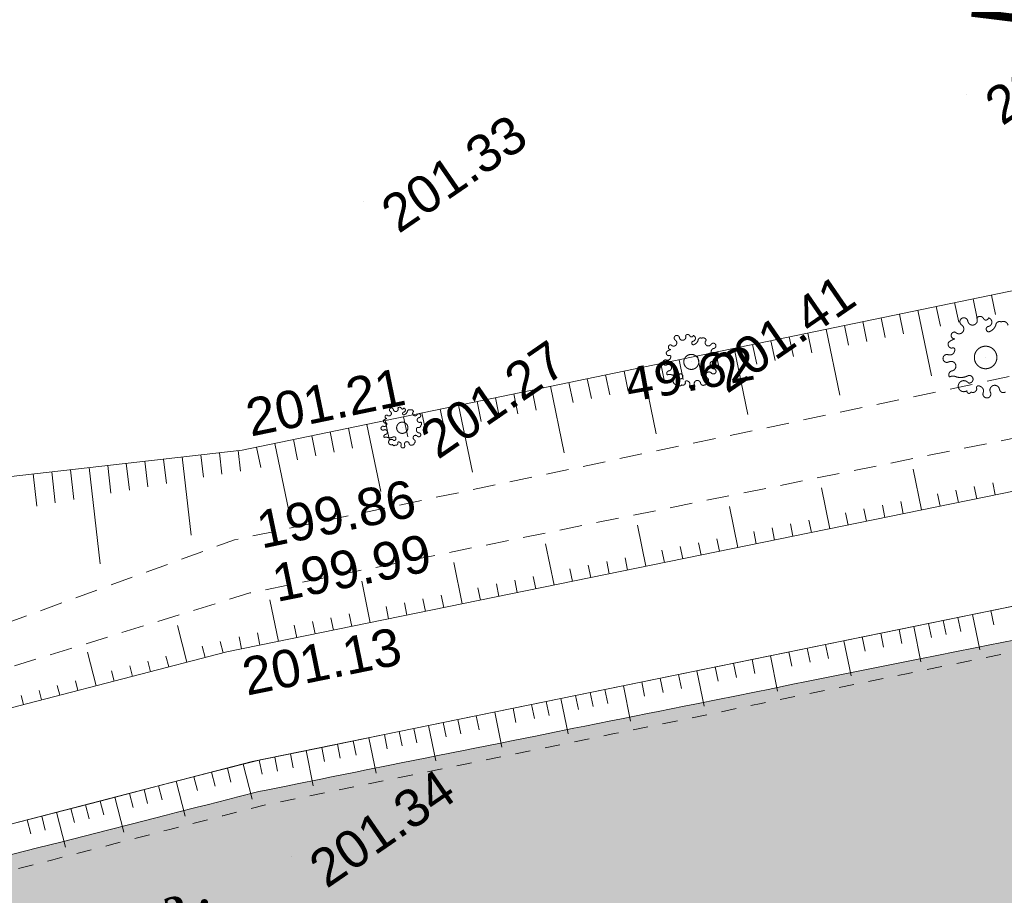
# Model space of a CAD drawing. Header units: millimetres. Extents: x -446952 to 537903, y -185749 to 168493.
# Tile 59 of 155: x -33932 to -7689, y 98444 to 121791. Entities that reach past the tile are written whole.
import ezdxf
from ezdxf.xclip import XClip

# ---------------------------------------------------------------- set-up
doc = ezdxf.new("R2010")
doc.units = ezdxf.units.MM
doc.header["$MEASUREMENT"] = 0
doc.header["$XCLIPFRAME"] = 0
for name, pattern in [('FOSSE', [1000, 600, -400]), ('Grille', [800, 400, -400]), ('Wipeout_Contour', [1000, 0, -1000])]:
    doc.linetypes.add(name, pattern=pattern)
for name, color, linetype in [('02 AF-17-0322 ZAE POMME- CHANTIER-2018-09-26_2_0000-VALORIS-NOUE DERIV BASSIN', 7, 'Continuous'), ('02 AF-17-0322 ZAE POMME- CHANTIER-2018-09-26_2_0000-VALORIS-NOUE DERIV BASSIN EAU MAX RETENTION', 7, 'Continuous'), ('02 AF-17-0322 ZAE POMME- CHANTIER-2018-09-26_2_02-PAP-EP TEXTE POUR 2000°', 7, 'Continuous'), ('02 AF-17-0322 ZAE POMME- CHANTIER-2018-09-26_2_2D - Dessins placés - Géomètre.2D', 7, 'Continuous'), ('02 AF-17-0322 ZAE POMME- CHANTIER-2018-09-26_2_X-PTS TOPO-TEXTE TOPOALT', 7, 'Continuous'), ('02 AF-17-0322 ZAE POMME- CHANTIER-2018-09-26_2_X-PTS TOPO-TOPOPOINT', 7, 'Continuous'), ('02 AF-17-0322 ZAE POMME- CHANTIER-2018-09-26_2_Y - FDP TOPO-COTATION', 7, 'Continuous'), ('02 AF-17-0322 ZAE POMME- CHANTIER-2018-09-26_2_Y-FDP TOPO-TOP_AXE_FOSSE', 7, 'Continuous'), ('02 AF-17-0322 ZAE POMME- CHANTIER-2018-09-26_2_Y-FDP TOPO-TOP_BARBULE', 7, 'Continuous'), ('02 AF-17-0322 ZAE POMME- CHANTIER-2018-09-26_2_Y-FDP TOPO-TOP_TALUS', 7, 'Continuous'), ('02 AF-17-0322 ZAE POMME- CHANTIER-2018-09-26_2_Y-FDP TOPO-TOP_VEGETATION_symb', 7, 'Continuous'), ('2D - Dessins placés - Géomètre.2D', 7, 'Continuous')]:
    doc.layers.add(name, color=color, linetype=linetype)
doc.styles.add('STYLE_GENERE_2', font='times.ttf')
doc.styles.add('STYLE_GENERE_3', font='verdana.ttf')
doc.styles.add('STYLE_GENERE_4', font='txt')

# ---------------------------------------------------------------- blocks, each defined once
blk = doc.blocks.new('Dessin_1_2', base_point=(-56559339, -2771872408))
at = {"color": 254, "linetype": 'Wipeout_Contour', "lineweight": 0, "ltscale": 2094265.569888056}
blk.add_wipeout([(-446952, -185749), (537903, -185749), (537903, 168493), (-446952, 168064)], dxfattribs=at).dxf.layer = '02 AF-17-0322 ZAE POMME- CHANTIER-2018-09-26_2_2D - Dessins placés - Géomètre.2D'
at = {"layer": '02 AF-17-0322 ZAE POMME- CHANTIER-2018-09-26_2_0000-VALORIS-NOUE DERIV BASSIN EAU MAX RETENTION', "linetype": 'Continuous', "lineweight": 15}
blk.add_hatch(color=255, dxfattribs=at).paths.add_polyline_path([(-43836, 87490), (-43564, 87484), (-43337, 87480), (-43085, 87475), (-42310, 87463), (-41536, 87457), (-40610, 87458), (-40012, 87462), (-39077, 87470), (-38177, 87494), (-36770, 87536), (-35763, 87590), (-34263, 87683), (-33614, 87735), (-32734, 87810), (-31731, 87907), (-30760, 88007), (-29790, 88116), (-28823, 88233), (-27858, 88360), (-26896, 88496), (-26052, 88622), (-25210, 88755), (-24369, 88895), (-24301, 88911), (-24287, 88915), (-23359, 89076), (-22433, 89246), (-21509, 89425), (-20529, 89623), (-1920, 93460), (-1279, 93592), (-961, 93658), (-314, 93791), (-2, 93855), (650, 93990), (957, 94053), (1615, 94189), (1916, 94251), (2580, 94387), (2875, 94448), (3545, 94586), (3834, 94646), (4510, 94785), (4793, 94843), (5475, 94984), (5752, 95041), (6439, 95182), (6711, 95237), (7404, 95381), (7669, 95436), (8369, 95581), (8628, 95635), (9333, 95781), (9586, 95833), (10298, 95981), (10544, 96032), (11263, 96181), (11503, 96231), (12228, 96381), (12461, 96430), (13193, 96581), (13420, 96628), (14158, 96781), (14378, 96827), (15123, 96982), (15337, 97026), (16088, 97182), (16296, 97225), (17053, 97382), (17255, 97424), (17986, 97576), (18172, 97614), (18803, 97746), (18957, 97778), (19588, 97909), (19525, 98275), (18551, 104509), (18140, 107138), (17611, 110525), (17546, 110803), (17237, 110730), (17042, 110680), (16895, 110646), (16851, 110635), (16211, 110484), (16016, 110434), (15376, 110283), (15182, 110234), (14471, 110066), (14257, 110012), (13538, 109842), (13323, 109787), (12603, 109618), (12388, 109563), (11669, 109393), (11454, 109339), (10734, 109169), (10520, 109114), (9800, 108944), (9585, 108890), (8865, 108720), (8651, 108666), (7930, 108496), (7717, 108442), (6996, 108271), (6782, 108217), (6061, 108047), (5848, 107993), (5126, 107823), (4914, 107769), (4192, 107598), (3979, 107545), (3256, 107399), (3042, 107356), (2321, 107211), (2105, 107168), (1387, 107024), (1168, 106980), (452, 106836), (231, 106792), (-482, 106648), (-706, 106603), (-1417, 106460), (-1643, 106415), (-2351, 106273), (-2580, 106227), (-3286, 106085), (-3517, 106039), (-4220, 105897), (-4454, 105851), (-5186, 105703), (-5434, 105654), (-6164, 105507), (-6414, 105457), (-7142, 105311), (-7395, 105260), (-8119, 105114), (-8375, 105063), (-9097, 104918), (-9356, 104866), (-10074, 104722), (-10336, 104669), (-11052, 104525), (-11317, 104472), (-12030, 104329), (-12297, 104276), (-13007, 104133), (-13277, 104079), (-13985, 103936), (-14258, 103882), (-14962, 103740), (-15238, 103685), (-15940, 103544), (-16219, 103488), (-16917, 103348), (-17199, 103291), (-17895, 103151), (-18180, 103094), (-18873, 102955), (-19160, 102898), (-19850, 102759), (-20141, 102701), (-20828, 102563), (-21121, 102504), (-21805, 102366), (-22101, 102307), (-22783, 102170), (-23082, 102110), (-23760, 101974), (-24062, 101914), (-24698, 101786), (-24985, 101728), (-25618, 101601), (-25908, 101543), (-26538, 101416), (-26831, 101358), (-27314, 101261), (-27559, 101211), (-28117, 101069), (-28382, 101001), (-28938, 100859), (-29204, 100791), (-29758, 100650), (-30026, 100581), (-30654, 100421), (-30962, 100343), (-31587, 100183), (-31898, 100104), (-32520, 99945), (-32834, 99865), (-33453, 99706), (-33769, 99626), (-34386, 99468), (-34705, 99387), (-35338, 99225), (-35669, 99141), (-36389, 98957), (-36757, 98863), (-37653, 98634), (-38096, 98522), (-38952, 98536), (-39382, 98543), (-40087, 98555), (-40462, 98562), (-41054, 98571), (-41388, 98577), (-41881, 98585), (-42162, 98590), (-42164, 98590), (-42654, 98599), (-42937, 98603), (-43427, 98612), (-43711, 98617), (-44161, 98624), (-44167, 98181), (-44167, 98181), (-44167, 98181), (-44167, 98181), (-44167, 98180), (-43887, 90522), (-43886, 90522), (-43819, 88703), (-43823, 88464), (-43826, 88212)])
blk.add_hatch(color=255, dxfattribs=at).paths.add_polyline_path([(-43836, 87490), (-43564, 87484), (-43337, 87480), (-43085, 87475), (-42310, 87463), (-41536, 87457), (-40610, 87458), (-40012, 87462), (-39077, 87470), (-38177, 87494), (-36770, 87536), (-35763, 87590), (-34263, 87683), (-33614, 87735), (-32734, 87810), (-31731, 87907), (-30760, 88007), (-29790, 88116), (-28823, 88233), (-27858, 88360), (-26896, 88496), (-26052, 88622), (-25210, 88755), (-24369, 88895), (-24301, 88911), (-24287, 88915), (-23359, 89076), (-22433, 89246), (-21509, 89425), (-20529, 89623), (-1920, 93460), (-1279, 93592), (-961, 93658), (-314, 93791), (-2, 93855), (650, 93990), (957, 94053), (1615, 94189), (1916, 94251), (2580, 94387), (2875, 94448), (3545, 94586), (3834, 94646), (4510, 94785), (4793, 94843), (5475, 94984), (5752, 95041), (6439, 95182), (6711, 95237), (7404, 95381), (7669, 95436), (8369, 95581), (8628, 95635), (9333, 95781), (9586, 95833), (10298, 95981), (10544, 96032), (11263, 96181), (11503, 96231), (12228, 96381), (12461, 96430), (13193, 96581), (13420, 96628), (14158, 96781), (14378, 96827), (15123, 96982), (15337, 97026), (16088, 97182), (16296, 97225), (17053, 97382), (17255, 97424), (17986, 97576), (18172, 97614), (18803, 97746), (18957, 97778), (19588, 97909), (19525, 98275), (18551, 104509), (18140, 107138), (17611, 110525), (17546, 110803), (17237, 110730), (17042, 110680), (16895, 110646), (16851, 110635), (16211, 110484), (16016, 110434), (15376, 110283), (15182, 110234), (14471, 110066), (14257, 110012), (13538, 109842), (13323, 109787), (12603, 109618), (12388, 109563), (11669, 109393), (11454, 109339), (10734, 109169), (10520, 109114), (9800, 108944), (9585, 108890), (8865, 108720), (8651, 108666), (7930, 108496), (7717, 108442), (6996, 108271), (6782, 108217), (6061, 108047), (5848, 107993), (5126, 107823), (4914, 107769), (4192, 107598), (3979, 107545), (3256, 107399), (3042, 107356), (2321, 107211), (2105, 107168), (1387, 107024), (1168, 106980), (452, 106836), (231, 106792), (-482, 106648), (-706, 106603), (-1417, 106460), (-1643, 106415), (-2351, 106273), (-2580, 106227), (-3286, 106085), (-3517, 106039), (-4220, 105897), (-4454, 105851), (-5186, 105703), (-5434, 105654), (-6164, 105507), (-6414, 105457), (-7142, 105311), (-7395, 105260), (-8119, 105114), (-8375, 105063), (-9097, 104918), (-9356, 104866), (-10074, 104722), (-10336, 104669), (-11052, 104525), (-11317, 104472), (-12030, 104329), (-12297, 104276), (-13007, 104133), (-13277, 104079), (-13985, 103936), (-14258, 103882), (-14962, 103740), (-15238, 103685), (-15940, 103544), (-16219, 103488), (-16917, 103348), (-17199, 103291), (-17895, 103151), (-18180, 103094), (-18873, 102955), (-19160, 102898), (-19850, 102759), (-20141, 102701), (-20828, 102563), (-21121, 102504), (-21805, 102366), (-22101, 102307), (-22783, 102170), (-23082, 102110), (-23760, 101974), (-24062, 101914), (-24698, 101786), (-24985, 101728), (-25618, 101601), (-25908, 101543), (-26538, 101416), (-26831, 101358), (-27314, 101261), (-27559, 101211), (-28117, 101069), (-28382, 101001), (-28938, 100859), (-29204, 100791), (-29758, 100650), (-30026, 100581), (-30654, 100421), (-30962, 100343), (-31587, 100183), (-31898, 100104), (-32520, 99945), (-32834, 99865), (-33453, 99706), (-33769, 99626), (-34386, 99468), (-34705, 99387), (-35338, 99225), (-35669, 99141), (-36389, 98957), (-36757, 98863), (-37653, 98634), (-38096, 98522), (-38952, 98536), (-39382, 98543), (-40087, 98555), (-40462, 98562), (-41054, 98571), (-41388, 98577), (-41881, 98585), (-42162, 98590), (-42164, 98590), (-42654, 98599), (-42937, 98603), (-43427, 98612), (-43711, 98617), (-44161, 98624), (-44167, 98181), (-44167, 98181), (-44167, 98181), (-44167, 98181), (-44167, 98180), (-43887, 90522), (-43886, 90522), (-43819, 88703), (-43823, 88464), (-43826, 88212)])
at = {"layer": '02 AF-17-0322 ZAE POMME- CHANTIER-2018-09-26_2_0000-VALORIS-NOUE DERIV BASSIN', "color": 7, "linetype": 'Continuous', "lineweight": 15}
for p, q in [((-8044, 106034), (-7968, 105658)), ((-9318, 105774), (-9241, 105398)), ((-8926, 105854), (-8849, 105478)), ((-8534, 105934), (-8342, 104994)), ((-10494, 105534), (-10417, 105157)), ((-10102, 105614), (-9910, 104673)), ((-9710, 105694), (-9633, 105318)), ((-11474, 105333), (-11397, 104957)), ((-10984, 105434), (-10907, 105057)), ((-12943, 105033), (-12866, 104657)), ((-12453, 105133), (-12376, 104757)), ((-11963, 105233), (-11771, 104293)), ((-14413, 104733), (-14336, 104356)), ((-13923, 104833), (-13731, 103892)), ((-13433, 104933), (-13356, 104557)), ((-15392, 104532), (-15316, 104156)), ((-14903, 104632), (-14826, 104256)), ((-16862, 104232), (-16785, 103856)), ((-16372, 104332), (-16295, 103956)), ((-15882, 104432), (-15690, 103492)), ((-18332, 103931), (-18255, 103555)), ((-17842, 104031), (-17650, 103091)), ((-17352, 104132), (-17275, 103755)), ((-19507, 103691), (-19315, 102750)), ((-19115, 103771), (-19039, 103395)), ((-18724, 103851), (-18647, 103475)), ((-20781, 103431), (-20704, 103054)), ((-20291, 103531), (-20214, 103155)), ((-19899, 103611), (-19822, 103235)), ((-21761, 103230), (-21684, 102854)), ((-21271, 103330), (-21079, 102390)), ((-23426, 102890), (-23349, 102514)), ((-23034, 102970), (-22842, 102029)), ((-22643, 103050), (-22566, 102674)), ((-22251, 103130), (-22174, 102754)), ((-24628, 102644), (-24435, 101704)), ((-24210, 102730), (-24133, 102353)), ((-23818, 102810), (-23741, 102433)), ((-25881, 102388), (-25804, 102012)), ((-25463, 102473), (-25386, 102097)), ((-25045, 102559), (-24968, 102183)), ((-27133, 102132), (-27057, 101756)), ((-26716, 102217), (-26639, 101841)), ((-26298, 102303), (-26106, 101362)), ((-28394, 101835), (-28301, 101462)), ((-27973, 101941), (-27739, 101010)), ((-27551, 102047), (-27466, 101672)), ((-29287, 101607), (-29190, 101235)), ((-28816, 101729), (-28721, 101357)), ((-30229, 101363), (-30132, 100991)), ((-29758, 101485), (-29517, 100556)), ((-31397, 101060), (-31157, 100131)), ((-31008, 101161), (-30911, 100789)), ((-30618, 101262), (-30522, 100890)), ((-32176, 100858), (-32080, 100487)), ((-31787, 100959), (-31691, 100588)), ((-33345, 100556), (-33249, 100184)), ((-32955, 100657), (-32715, 99727)), ((-32566, 100758), (-32470, 100386)), ((-33735, 100455), (-33638, 100083))]:
    blk.add_line(p, q, dxfattribs=at)
at = {"layer": '02 AF-17-0322 ZAE POMME- CHANTIER-2018-09-26_2_0000-VALORIS-NOUE DERIV BASSIN', "color": 7, "linetype": 'Continuous', "lineweight": 15, "flags": 128}
for points in [[(91712, 125425), (73856, 123927), (55171, 122427), (36316, 118608), (17325, 114783), (3128, 111381), (-28411, 104933), (-38552, 102306), (-51293, 102476), (-73254, 103353), (-90002, 103813), (-113722, 106251), (-139344, 106901), (-162975, 107906), (-173992, 108148)], [(-6575, 106335), (-8534, 105934), (-10494, 105534), (-12453, 105133), (-14413, 104733), (-16372, 104332), (-18332, 103931), (-20291, 103531), (-22251, 103130), (-24210, 102730), (-25881, 102388), (-27551, 102047), (-28816, 101729), (-30229, 101363), (-31787, 100959), (-33345, 100556), (-34903, 100152)], [(91957, 122435), (74101, 120937), (55590, 119451), (36910, 115667), (17971, 111853), (3778, 108451), (-27734, 102009), (-38190, 99301), (-51372, 99477), (-73355, 100354), (-90197, 100817), (-113914, 103255), (-139446, 103902), (-163072, 104907), (-174058, 105149)]]:
    blk.add_lwpolyline(points, dxfattribs=at)
at = {"layer": '02 AF-17-0322 ZAE POMME- CHANTIER-2018-09-26_2_0000-VALORIS-NOUE DERIV BASSIN', "color": 7, "linetype": 'Grille', "lineweight": 15, "flags": 128}
blk.add_lwpolyline([(15645, 110061), (15274, 109972), (13401, 109524), (11529, 109075), (9656, 108626), (7783, 108178), (5911, 107729), (4038, 107280), (2355, 106936), (673, 106592), (-1010, 106248), (-2692, 105904), (-4375, 105560), (-6334, 105159), (-8294, 104759), (-10253, 104358), (-12213, 103957), (-14172, 103557), (-16132, 103156), (-18091, 102756), (-20051, 102355), (-22010, 101954), (-23970, 101554), (-25640, 101212), (-27311, 100871), (-28515, 100567), (-29928, 100201), (-31486, 99798), (-33044, 99394), (-34602, 98990), (-35692, 98708), (-36781, 98426), (-39630, 98120), (-41393, 98143), (-43182, 98167), (-44457, 98184), (-46194, 98207), (-47931, 98231), (-49668, 98254), (-51404, 98277), (-52964, 98339), (-54523, 98401), (-56082, 98464), (-57641, 98526), (-59400, 98596), (-61160, 98666), (-62700, 98728), (-64558, 98802), (-65667, 98846), (-66777, 98891), (-66777, 98891)], dxfattribs=at)
at = {"layer": '02 AF-17-0322 ZAE POMME- CHANTIER-2018-09-26_2_0000-VALORIS-NOUE DERIV BASSIN EAU MAX RETENTION', "color": 255, "linetype": 'Continuous', "lineweight": 15, "flags": 128}
blk.add_lwpolyline([(-7395, 105260), (-8119, 105114), (-8375, 105063), (-9097, 104918), (-9356, 104866), (-10074, 104722), (-10336, 104669), (-11052, 104525), (-11317, 104472), (-12030, 104329), (-12297, 104276), (-13007, 104133), (-13277, 104079), (-13985, 103936), (-14258, 103882), (-14962, 103740), (-15238, 103685), (-15940, 103544), (-16219, 103488), (-16917, 103348), (-17199, 103291), (-17895, 103151), (-18180, 103094), (-18873, 102955), (-19160, 102898), (-19850, 102759), (-20141, 102701), (-20828, 102563), (-21121, 102504), (-21805, 102366), (-22101, 102307), (-22783, 102170), (-23082, 102110), (-23760, 101974), (-24062, 101914), (-24698, 101786), (-24985, 101728), (-25618, 101601), (-25908, 101543), (-26538, 101416), (-26831, 101358), (-27314, 101261), (-27559, 101211), (-28117, 101069), (-28382, 101001), (-28938, 100859), (-29204, 100791), (-29758, 100650), (-30026, 100581), (-30654, 100421), (-30962, 100343), (-31587, 100183), (-31898, 100104), (-32520, 99945), (-32834, 99865), (-33453, 99706), (-33769, 99626), (-34386, 99468)], dxfattribs=at)
blk.add_lwpolyline([(-7395, 105260), (-8119, 105114), (-8375, 105063), (-9097, 104918), (-9356, 104866), (-10074, 104722), (-10336, 104669), (-11052, 104525), (-11317, 104472), (-12030, 104329), (-12297, 104276), (-13007, 104133), (-13277, 104079), (-13985, 103936), (-14258, 103882), (-14962, 103740), (-15238, 103685), (-15940, 103544), (-16219, 103488), (-16917, 103348), (-17199, 103291), (-17895, 103151), (-18180, 103094), (-18873, 102955), (-19160, 102898), (-19850, 102759), (-20141, 102701), (-20828, 102563), (-21121, 102504), (-21805, 102366), (-22101, 102307), (-22783, 102170), (-23082, 102110), (-23760, 101974), (-24062, 101914), (-24698, 101786), (-24985, 101728), (-25618, 101601), (-25908, 101543), (-26538, 101416), (-26831, 101358), (-27314, 101261), (-27559, 101211), (-28117, 101069), (-28382, 101001), (-28938, 100859), (-29204, 100791), (-29758, 100650), (-30026, 100581), (-30654, 100421), (-30962, 100343), (-31587, 100183), (-31898, 100104), (-32520, 99945), (-32834, 99865), (-33453, 99706), (-33769, 99626), (-34386, 99468)], dxfattribs=at)
at = {"layer": '02 AF-17-0322 ZAE POMME- CHANTIER-2018-09-26_2_X-PTS TOPO-TOPOPOINT', "color": 14, "linetype": 'Continuous', "lineweight": 15, "true_color": 0xa80f02}
for p, q in [((-8691, 119809), (-8691, 119809)), ((-24781, 116936), (-24781, 116936)), ((-16031, 112667), (-16031, 112667)), ((-8187, 112785), (-8187, 112785)), ((-23735, 110911), (-23735, 110911)), ((-27998, 110315), (-27998, 110315)), ((-28205, 107923), (-28205, 107924)), ((-27796, 106508), (-27796, 106508)), ((-28411, 104933), (-28411, 104933)), ((-26700, 99474), (-26700, 99474))]:
    blk.add_line(p, q, dxfattribs=at)
at = {"layer": '02 AF-17-0322 ZAE POMME- CHANTIER-2018-09-26_2_Y-FDP TOPO-TOP_AXE_FOSSE', "color": 14, "linetype": 'FOSSE', "lineweight": 15, "true_color": 0xa80f02, "flags": 128}
for points in [[(-173635, 111097), (-163208, 110641), (-138859, 109613), (-113461, 109923), (-89261, 106019), (-73175, 105871), (-51327, 104800), (-38712, 104081), (-28205, 107923), (2451, 114384), (16900, 117366), (36362, 122067), (55670, 125689), (74381, 127386), (91061, 129498), (118815, 130789), (135648, 132251), (150939, 132823), (169239, 134503), (186000, 134734), (199470, 135798), (221187, 136848), (237829, 137579), (253508, 138717), (266943, 141200), (285544, 145247), (298668, 146889), (320992, 150221), (335074, 152343), (352159, 155754), (362953, 157003), (370561, 158699), (372110, 158664)], [(-173543, 108848), (-163179, 108602), (-139093, 108086), (-113690, 108226), (-89791, 104497), (-51223, 103683), (-38572, 103163), (-27796, 106508), (2882, 112725), (36368, 120320), (55589, 123772), (74393, 125729), (91176, 127572), (118522, 129134), (136272, 130134), (151622, 131280), (169382, 132771), (186065, 133094), (198563, 134059), (221076, 135387), (237792, 135739), (253487, 137445), (267190, 139999), (285899, 143335), (299075, 145212), (321701, 149020), (335407, 151051), (353028, 154144), (363632, 155409), (370508, 157075), (372110, 158664), (373294, 156694)]]:
    blk.add_lwpolyline(points, dxfattribs=at)
at = {"layer": '02 AF-17-0322 ZAE POMME- CHANTIER-2018-09-26_2_Y-FDP TOPO-TOP_BARBULE', "color": 14, "linetype": 'Continuous', "lineweight": 15, "true_color": 0xa80f02}
for p, q in [((-8033, 114450), (-7925, 113927)), ((-9012, 114247), (-8904, 113723)), ((-8523, 114349), (-8414, 113825)), ((-10481, 113943), (-10372, 113418)), ((-9992, 114045), (-9629, 112295)), ((-9502, 114146), (-9393, 113621)), ((-11950, 113639), (-11841, 113112)), ((-11461, 113740), (-11352, 113214)), ((-10971, 113842), (-10862, 113316)), ((-12929, 113436), (-12820, 112909)), ((-12440, 113537), (-12076, 111781)), ((-14398, 113132), (-14289, 112603)), ((-13909, 113233), (-13799, 112705)), ((-13419, 113335), (-13310, 112807)), ((-15377, 112929), (-15268, 112400)), ((-14888, 113030), (-14523, 111267)), ((-16846, 112625), (-16736, 112094)), ((-16357, 112726), (-16247, 112196)), ((-15867, 112828), (-15757, 112298)), ((-18315, 112321), (-18205, 111789)), ((-17825, 112422), (-17715, 111890)), ((-17336, 112523), (-16969, 110753)), ((-19294, 112118), (-19184, 111585)), ((-18805, 112219), (-18694, 111687)), ((-20763, 111813), (-20652, 111280)), ((-20273, 111915), (-20163, 111381)), ((-19784, 112016), (-19416, 110239)), ((-21742, 111611), (-21632, 111076)), ((-21253, 111712), (-21142, 111178)), ((-23211, 111306), (-23100, 110770)), ((-22722, 111408), (-22611, 110872)), ((-22232, 111509), (-21862, 109725)), ((-24190, 111104), (-24079, 110567)), ((-23701, 111205), (-23590, 110669)), ((-25659, 110799), (-25548, 110261)), ((-25170, 110901), (-25058, 110363)), ((-24680, 111002), (-24309, 109212)), ((-27128, 110495), (-26756, 108698)), ((-26638, 110597), (-26527, 110058)), ((-26149, 110698), (-26037, 110160)), ((-28606, 110246), (-28541, 109677)), ((-28109, 110302), (-28046, 109750)), ((-27618, 110394), (-27506, 109854)), ((-31090, 109963), (-31008, 109250)), ((-30593, 110019), (-30515, 109335)), ((-30096, 110076), (-30021, 109421)), ((-29599, 110133), (-29361, 108044)), ((-29102, 110189), (-29034, 109592)), ((-33077, 109736), (-32982, 108908)), ((-32580, 109793), (-32489, 108994)), ((-32083, 109850), (-31790, 107281)), ((-31586, 109906), (-31502, 109164)), ((-9892, 108719), (-10115, 109807)), ((-33573, 109680), (-33476, 108823)), ((-7933, 109119), (-7999, 109445)), ((-12342, 108218), (-12565, 109310)), ((-8913, 108919), (-8979, 109245)), ((-8423, 109019), (-8489, 109345)), ((-10382, 108619), (-10449, 108945)), ((-9402, 108819), (-9469, 109145)), ((-14791, 107717), (-15015, 108813)), ((-11852, 108318), (-11919, 108646)), ((-11362, 108418), (-11429, 108746)), ((-10872, 108518), (-10939, 108845)), ((-12831, 108118), (-12898, 108446)), ((-17240, 107217), (-17465, 108315)), ((-14301, 107817), (-14368, 108146)), ((-13811, 107918), (-13878, 108246)), ((-13321, 108018), (-13388, 108346)), ((-15281, 107617), (-15348, 107946)), ((-19690, 106716), (-19915, 107818)), ((-16750, 107317), (-16818, 107646)), ((-16261, 107417), (-16328, 107746)), ((-15771, 107517), (-15838, 107846)), ((-18220, 107016), (-18287, 107346)), ((-17730, 107116), (-17798, 107446)), ((-22139, 106215), (-22365, 107320)), ((-19200, 106816), (-19267, 107146)), ((-18710, 106916), (-18777, 107246)), ((-24588, 105714), (-24815, 106823)), ((-20669, 106515), (-20737, 106847)), ((-20179, 106616), (-20247, 106946)), ((-21649, 106315), (-21717, 106647)), ((-21159, 106415), (-21227, 106747)), ((-27038, 105214), (-27265, 106326)), ((-23119, 106015), (-23187, 106347)), ((-22629, 106115), (-22697, 106447)), ((-24098, 105814), (-24166, 106147)), ((-23609, 105915), (-23676, 106247)), ((-25568, 105514), (-25636, 105847)), ((-25078, 105614), (-25146, 105947)), ((-29474, 104657), (-29729, 105642)), ((-26548, 105314), (-26616, 105647)), ((-26058, 105414), (-26126, 105747)), ((-28017, 105013), (-28083, 105335)), ((-27527, 105113), (-27596, 105447)), ((-28990, 104783), (-29068, 105084)), ((-28506, 104908), (-28585, 105215)), ((-31894, 104031), (-32125, 104923)), ((-29958, 104532), (-30033, 104822)), ((-30926, 104281), (-30998, 104560)), ((-30442, 104407), (-30516, 104691)), ((-31410, 104156), (-31481, 104429)), ((-32862, 103780), (-32929, 104036)), ((-32378, 103905), (-32446, 104167)), ((-33830, 103529), (-33894, 103775)), ((-33346, 103654), (-33411, 103905))]:
    blk.add_line(p, q, dxfattribs=at)
at = {"layer": '02 AF-17-0322 ZAE POMME- CHANTIER-2018-09-26_2_Y-FDP TOPO-TOP_TALUS', "color": 14, "linetype": 'Continuous', "lineweight": 15, "true_color": 0xa80f02, "flags": 128}
for points in [[(-165864, 125293), (-168586, 118789), (-170194, 111881), (-163541, 111927), (-138745, 111694), (-113257, 111143), (-88799, 109037), (-73095, 108458), (-51160, 107676), (-27998, 110315), (2859, 116706), (16284, 119424), (36285, 124200), (55596, 127335), (74042, 129304), (91266, 130823), (118485, 132951), (134993, 133977), (150917, 135244), (169513, 136066), (186155, 136906), (199533, 137838), (221051, 138829), (232716, 139647)], [(-173992, 108148), (-162975, 107906), (-139344, 106901), (-113722, 106251), (-90002, 103813), (-73254, 103353), (-51293, 102476), (-38552, 102306), (-28411, 104933), (3128, 111381), (17325, 114783), (36316, 118608), (48994, 121176)]]:
    blk.add_lwpolyline(points, dxfattribs=at)
at = {"layer": '02 AF-17-0322 ZAE POMME- CHANTIER-2018-09-26_2_Y-FDP TOPO-TOP_VEGETATION_symb', "color": 14, "linetype": 'Continuous', "lineweight": 15, "true_color": 0xa80f02}
for centre, radius in [((-16031, 112667), 200), ((-8187, 112785), 300), ((-23735, 110911), 150)]:
    blk.add_circle(centre, radius, dxfattribs=at)
for centre, radius, start, end in [((-8767, 113739), 105, 122.8855, 236.5676), ((-8896, 113544), 128, 317.8855, 56.5676), ((-8767, 113739), 105, 9.2034, 122.8855), ((-8536, 113776), 128, 189.2034, 287.8855), ((-8536, 113776), 128, 287.8855, 26.5676), ((-8335, 113776), 104, 31.3311, 146.0264), ((-8180, 113852), 70.3, 198.9443, 350.2391), ((-8138, 113727), 117, 280.8662, 76.6805), ((-8178, 113733), 275, 288.5917, 340.5581), ((-7813, 113638), 105, 64.5271, 178.2092), ((-7712, 113621), 125, 12.6751, 116.2428), ((-16418, 113303), 70.3, 9.2034, 122.8855), ((-16130, 113328), 69.1, 31.3311, 146.0264), ((-16027, 113379), 46.9, 198.9443, 350.2391), ((-15998, 113295), 77.7, 280.8662, 76.6805), ((-9013, 113372), 92.2, 78.8358, 276.0121), ((-8896, 113544), 128, 219.2034, 317.8855), ((-8097, 113541), 74.5, 105.1807, 281.8722), ((-16582, 113059), 61.5, 78.8358, 276.0121), ((-16503, 113173), 85.6, 219.2034, 317.8855), ((-16418, 113303), 70.3, 122.8855, 236.5676), ((-16503, 113173), 85.6, 317.8855, 56.5676), ((-16264, 113328), 85.6, 189.2034, 287.8855), ((-16264, 113328), 85.6, 287.8855, 26.5676), ((-15971, 113171), 49.7, 105.1807, 281.8722), ((-16025, 113299), 183, 288.5917, 340.5581), ((-15782, 113236), 70.3, 64.5271, 178.2092), ((-15714, 113225), 83.5, 12.6751, 116.2428), ((-15577, 113178), 85.6, 130.845, 229.5271), ((-15577, 113178), 85.6, 229.5271, 328.2092), ((-15445, 113096), 70.3, 34.5271, 148.2092), ((-15445, 113096), 70.3, 280.845, 34.5271), ((-9082, 113138), 105, 154.5271, 268.2092), ((-8895, 112882), 413, 105.2234, 133.085), ((-16628, 112903), 70.3, 154.5271, 268.2092), ((-16503, 112732), 275, 105.2234, 133.085), ((-15415, 112943), 85.6, 100.845, 199.5271), ((-15415, 112943), 85.6, 199.5271, 298.2092), ((-15412, 112809), 69.1, 302.9727, 57.668), ((-9218, 112759), 105, 70.845, 184.5271), ((-9141, 112980), 128, 250.845, 349.5271), ((-9056, 112990), 52.5, 321.2464, 124.1152), ((-16718, 112650), 70.3, 70.845, 184.5271), ((-16718, 112650), 70.3, 184.5271, 298.2092), ((-16667, 112797), 85.6, 250.845, 349.5271), ((-16644, 112513), 85.6, 19.5271, 118.2092), ((-16610, 112804), 35, 321.2464, 124.1152), ((-15465, 112616), 63.9, 92.3583, 207.86), ((-15437, 112570), 85.6, 169.5271, 268.2092), ((-15444, 112746), 70.3, 250.845, 4.5271), ((-9218, 112759), 105, 184.5271, 298.2092), ((-9107, 112553), 128, 19.5271, 118.2092), ((-9107, 112553), 128, 280.845, 19.5271), ((-16615, 112360), 70.3, 100.845, 214.5271), ((-16611, 112207), 128, 64.1181, 118.6182), ((-16644, 112513), 85.6, 280.845, 19.5271), ((-16475, 112601), 290, 253.8932, 297.7486), ((-16322, 112280), 67.3, 254.8995, 105.4725), ((-15560, 112313), 85.6, 139.5271, 238.2092), ((-15560, 112313), 85.6, 40.845, 139.5271), ((-15442, 112415), 70.3, 220.845, 334.5271), ((-15442, 112415), 70.3, 334.5271, 88.2092), ((-9063, 112324), 105, 100.845, 214.5271), ((-16419, 112158), 98.1, 35.7158, 305.1897), ((-16326, 112067), 38.3, 164.2629, 338.0851), ((-16258, 112115), 70.3, 242.8855, 356.5676), ((-16158, 112130), 35, 49.6048, 212.4736), ((-16154, 112073), 85.6, 339.2034, 77.8855), ((-15869, 112087), 85.6, 107.8855, 206.5676), ((-15869, 112087), 85.6, 9.2034, 107.8855), ((-15715, 112112), 70.3, 189.2034, 302.8855), ((-15680, 112131), 78, 272.1486, 353.5436), ((-15642, 112180), 70.3, 304.5271, 58.2092), ((-9058, 112095), 193, 64.1181, 118.6182), ((-8853, 112686), 435, 253.8932, 297.7486), ((-8769, 112020), 147, 35.7158, 305.1897), ((-8623, 112204), 101, 254.8995, 105.4725), ((-16008, 112017), 70.3, 159.2034, 272.8855), ((-16008, 112017), 70.3, 272.8855, 26.5676), ((-8629, 111885), 57.5, 164.2629, 338.0851), ((-8528, 111957), 105, 242.8855, 356.5676), ((-8378, 111979), 52.5, 49.6048, 212.4736), ((-8371, 111893), 128, 339.2034, 77.8855), ((-8153, 111810), 105, 159.2034, 272.8855), ((-8153, 111810), 105, 272.8855, 26.5676), ((-7944, 111915), 128, 107.8855, 206.5676), ((-7944, 111915), 128, 9.2034, 107.8855), ((-7713, 111952), 105, 189.2034, 302.8855), ((-24025, 111388), 52.7, 122.8855, 236.5676), ((-24089, 111291), 64.2, 317.8855, 56.5676), ((-24025, 111388), 52.7, 9.2034, 122.8855), ((-23909, 111407), 64.2, 189.2034, 287.8855), ((-23909, 111407), 64.2, 287.8855, 26.5676), ((-23809, 111407), 51.8, 31.3311, 146.0264), ((-23731, 111445), 35.1, 198.9443, 350.2391), ((-23690, 111289), 37.2, 105.1807, 281.8722), ((-23710, 111382), 58.3, 280.8662, 76.6805), ((-23730, 111386), 137, 288.5917, 340.5581), ((-23548, 111338), 52.7, 64.5271, 178.2092), ((-23497, 111330), 62.6, 12.6751, 116.2428), ((-23394, 111295), 64.2, 130.845, 229.5271), ((-23295, 111233), 52.7, 34.5271, 148.2092), ((-24182, 111088), 52.7, 154.5271, 268.2092), ((-24089, 110960), 206, 105.2234, 133.085), ((-24148, 111205), 46.1, 78.8358, 276.0121), ((-24169, 111014), 26.3, 321.2464, 124.1152), ((-24089, 111291), 64.2, 219.2034, 317.8855), ((-23394, 111295), 64.2, 229.5271, 328.2092), ((-23273, 111118), 64.2, 100.845, 199.5271), ((-23273, 111118), 64.2, 199.5271, 298.2092), ((-23295, 111233), 52.7, 280.8449, 34.5271), ((-23270, 111018), 51.8, 302.9727, 57.668), ((-24250, 110899), 52.7, 70.845, 184.5271), ((-24250, 110899), 52.7, 184.5271, 298.2092), ((-24212, 111009), 64.2, 250.845, 349.5271), ((-24195, 110796), 64.2, 19.5271, 118.2092), ((-24195, 110796), 64.2, 280.845, 19.5271), ((-23310, 110873), 47.9, 92.3583, 207.86), ((-23289, 110839), 64.2, 169.5271, 268.2092), ((-23295, 110970), 52.7, 250.845, 4.5271), ((-23293, 110722), 52.7, 334.5271, 88.2092), ((-24173, 110681), 52.7, 100.845, 214.5271), ((-24170, 110566), 96.3, 64.1181, 118.6182), ((-24068, 110862), 217, 253.8932, 297.7486), ((-24026, 110529), 73.6, 35.7158, 305.1897), ((-23953, 110621), 50.5, 254.8995, 105.4725), ((-23905, 110497), 52.7, 242.8855, 356.5676), ((-23830, 110508), 26.3, 49.6048, 212.4736), ((-23827, 110466), 64.2, 339.2034, 77.8855), ((-23613, 110476), 64.2, 107.8855, 206.5676), ((-23613, 110476), 64.2, 9.2034, 107.8855), ((-23498, 110495), 52.7, 189.2034, 302.8855), ((-23471, 110509), 58.5, 272.1486, 353.5436), ((-23381, 110645), 64.2, 139.5271, 238.2092), ((-23381, 110645), 64.2, 40.845, 139.5271), ((-23443, 110546), 52.7, 304.5271, 58.2092), ((-23293, 110722), 52.7, 220.8449, 334.5271), ((-23956, 110461), 28.7, 164.2629, 338.0851), ((-23718, 110424), 52.7, 159.2034, 272.8855), ((-23718, 110424), 52.7, 272.8855, 26.5676)]:
    blk.add_arc(centre, radius, start, end, dxfattribs=at)
at = {"layer": '02 AF-17-0322 ZAE POMME- CHANTIER-2018-09-26_2_0000-VALORIS-NOUE DERIV BASSIN EAU MAX RETENTION', "color": 255, "linetype": 'Continuous', "lineweight": 15, "insert": (-30305, 95687), "char_height": 800, "attachment_point": 5, "rotation": 11.7649, "line_spacing_factor": 0.849555, "style": 'STYLE_GENERE_2'}
blk.add_mtext('\\A1;{\\pqc;\\fTimes New Roman|b1|i0|c0|p22;\\L\\LNoue2 :\\P\\pqc;\\fTimes New Roman|b0|i0|c0|p22;\\l\\lV\\fTimes New Roman|b0|i0|c0|p22;\\A1{\\H.66x;\\S ^ utile;}\\fTimes New Roman|b0|i0|c0|p22;=186m\\fTimes New Roman|b0|i0|c0|p22;\\A1{\\H.66x;\\S3^  ;}\\P\\pqc;\\fTimes New Roman|b0|i0|c0|p22;Z\\fTimes New Roman|b0|i0|c0|p22;\\A1{\\H.66x;\\S ^ fuite;}\\fTimes New Roman|b0|i0|c0|p22;=199.98\\P\\pqc;\\fTimes New Roman|b0|i0|c0|p22;Z\\fTimes New Roman|b0|i0|c0|p22;\\A1{\\H.66x;\\S ^ PHE;}\\fTimes New Roman|b0|i0|c0|p22;=200.38}', dxfattribs=at)
blk.add_mtext('\\A1;{\\pqc;\\fTimes New Roman|b1|i0|c0|p22;\\L\\LNoue2 :\\P\\pqc;\\fTimes New Roman|b0|i0|c0|p22;\\l\\lV\\fTimes New Roman|b0|i0|c0|p22;\\A1{\\H.66x;\\S ^ utile;}\\fTimes New Roman|b0|i0|c0|p22;=186m\\fTimes New Roman|b0|i0|c0|p22;\\A1{\\H.66x;\\S3^  ;}\\P\\pqc;\\fTimes New Roman|b0|i0|c0|p22;Z\\fTimes New Roman|b0|i0|c0|p22;\\A1{\\H.66x;\\S ^ fuite;}\\fTimes New Roman|b0|i0|c0|p22;=199.98\\P\\pqc;\\fTimes New Roman|b0|i0|c0|p22;Z\\fTimes New Roman|b0|i0|c0|p22;\\A1{\\H.66x;\\S ^ PHE;}\\fTimes New Roman|b0|i0|c0|p22;=200.38}', dxfattribs=at)
at = {"layer": '02 AF-17-0322 ZAE POMME- CHANTIER-2018-09-26_2_02-PAP-EP TEXTE POUR 2000°', "color": 30, "linetype": 'Continuous', "lineweight": 15, "true_color": 0xff6600, "insert": (-47092, 131692), "char_height": 2000, "width": 51435.44, "attachment_point": 1, "rotation": 352.9642, "line_spacing_factor": 0.908346, "style": 'STYLE_GENERE_4'}
blk.add_mtext('\\A1;{\\pql;\\fArial|b0|i0|c0|p38;Rejet des EP du fossé projeté dans canal \\fArial|b0|i0|c0|p38;de dérivation tête de buse - fe : 201.60 }', dxfattribs=at)
at = {"layer": '02 AF-17-0322 ZAE POMME- CHANTIER-2018-09-26_2_X-PTS TOPO-TEXTE TOPOALT', "color": 14, "linetype": 'Continuous', "lineweight": 15, "true_color": 0xa80f02, "char_height": 1000, "style": 'STYLE_GENERE_4'}
for s, insert, attachment_point, rotation in [('\\A1;{\\pql;\\fArial|b0|i0|c0|p38;201.29}', (-8310, 119768), 1, 34.5271), ('\\A1;{\\pql;\\fArial|b0|i0|c0|p38;201.33}', (-24400, 116895), 1, 34.5271), ('\\A1;{\\pql;\\fArial|b0|i0|c0|p38;201.41}', (-15650, 112626), 1, 34.5271), ('\\A1;{\\pql;\\fArial|b0|i0|c0|p38;201.27}', (-23353, 110870), 1, 34.5271), ('\\A1;{\\pql;\\fArial|b0|i0|c0|p38;201.21}', (-27772, 110659), 7, 11.7019), ('\\A1;{\\pql;\\fArial|b0|i0|c0|p38;199.86}', (-27589, 108166), 4, 11.9007), ('\\A1;{\\pql;\\fArial|b0|i0|c0|p38;199.99}', (-27179, 106745), 4, 11.4563), ('\\A1;{\\pql;\\fArial|b0|i0|c0|p38;201.13}', (-28076, 104746), 1, 11.5542), ('\\A1;{\\pql;\\fArial|b0|i0|c0|p38;201.34}', (-26318, 99433), 1, 34.5271)]:
    blk.add_mtext(s, dxfattribs=dict(at, insert=insert, attachment_point=attachment_point, rotation=rotation))
at = {"layer": '02 AF-17-0322 ZAE POMME- CHANTIER-2018-09-26_2_Y - FDP TOPO-COTATION', "color": 14, "linetype": 'Continuous', "lineweight": 15, "true_color": 0xa80f02, "insert": (-17716, 111568), "char_height": 900, "attachment_point": 7, "rotation": 10.3462, "style": 'STYLE_GENERE_3'}
blk.add_mtext('\\A1;{\\pql;\\fVerdana|b0|i0|c0|p38;49.62}', dxfattribs=at)

msp = doc.modelspace()

# ---------------------------------------------------------------- block references
at = {"layer": '2D - Dessins placés - Géomètre.2D', "color": 7, "linetype": 'Continuous', "lineweight": 40}
ref = msp.add_blockref('Dessin_1_2', (-56559339, -2771872408), dxfattribs=at)
XClip(ref).set_block_clipping_path([(-446952.2139278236, -185748.9586169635), (537903.0822630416, -185748.9586169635), (537903.0822630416, 168492.6257651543), (-446952.2139278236, 168063.6339895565)])

doc.saveas('drawing.dxf')
